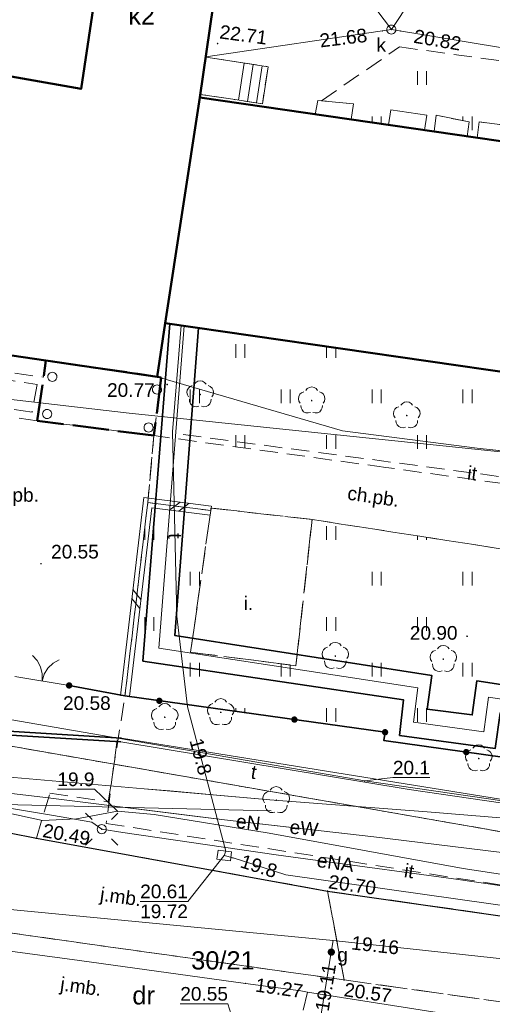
# Model space of a CAD drawing. Extents: x 7395144 to 7395446, y 6007497 to 6007827.
# Tile 13 of 62: x 7395318 to 7395344, y 6007564 to 6007619. Entities that reach past the tile are written whole.
import ezdxf
from ezdxf.enums import TextEntityAlignment as Align

# ---------------------------------------------------------------- set-up
doc = ezdxf.new("R2010")
doc.units = 0
doc.header["$PDSIZE"] = 0.75
for name, pattern in [('PRZER1-1', [2, 1, -1]), ('PRZER2-1', [3, 2, -1]), ('PRZER3-1', [4, 3, -1]), ('PRZER4-1', [5, 4, -1])]:
    doc.linetypes.add(name, pattern=pattern)
doc.layers.get('0').update_dxf_attribs({"linetype": 'CONTINUOUS', "lineweight": 13})
for name, color, linetype, lineweight in [('GEPIPP', 7, 'CONTINUOUS', 18), ('GESBZN', 7, 'PRZER4-1', 50), ('GESBZO', 7, 'CONTINUOUS', 50), ('GESBZO_O', 7, 'CONTINUOUS', 50), ('GESDZI', 7, 'CONTINUOUS', 18), ('GESDZI_O', 7, 'CONTINUOUS', 18), ('GESSCH', 7, 'CONTINUOUS', 18), ('GSLDSO', 7, 'CONTINUOUS', 18), ('GSLKBR', 7, 'CONTINUOUS', 18), ('GSLKOG', 7, 'CONTINUOUS', 35), ('GSLKRW', 7, 'CONTINUOUS', 25), ('GSLTZI', 7, 'PRZER2-1', 18), ('GSLTZI_O', 7, 'PRZER2-1', 18), ('GSPWPS', 7, 'CONTINUOUS', 13), ('GSPWPS_O', 7, 'CONTINUOUS', 13), ('GSSIIN', 7, 'CONTINUOUS', 18), ('GSSKOA', 7, 'PRZER3-1', 18), ('GSSKOA_O', 7, 'PRZER3-1', 18), ('GSSKOD', 7, 'PRZER2-1', 18), ('GSSKOD_O', 7, 'PRZER2-1', 18), ('GSSOTW', 7, 'PRZER3-1', 18), ('GSSOTW_O', 7, 'PRZER3-1', 18), ('GSSUTR', 7, 'PRZER2-1', 18), ('GULLOB', 7, 'CONTINUOUS', 35), ('GUPELA', 7, 'CONTINUOUS', 18), ('GUPIKP', 7, 'CONTINUOUS', 18), ('GUPPRZ', 7, 'CONTINUOUS', 18), ('GUPPRZ_O', 7, 'CONTINUOUS', 18)]:
    doc.layers.add(name, color=color, linetype=linetype, lineweight=lineweight)
for name, color, linetype, lineweight, true_color in [('GESUZY', 7, 'PRZER1-1', 18, 0x008000), ('GESUZY_O', 7, 'PRZER1-1', 18, 0x008000), ('GSPRDL', 7, 'CONTINUOUS', 18, 0x008000), ('GULCPR', 7, 'CONTINUOUS', 18, 0xd200d2), ('GULEPR', 1, 'CONTINUOUS', 18, 0xff0000), ('GULEPR_O', 1, 'CONTINUOUS', 18, 0xff0000), ('GULGPR', 7, 'CONTINUOUS', 18, 0xbfbf00), ('GULKPR', 7, 'CONTINUOUS', 18, 0x803300), ('GULTPR', 7, 'CONTINUOUS', 18, 0xff9100), ('GULTPR_O', 7, 'CONTINUOUS', 18, 0xff9100), ('GULWPR', 5, 'CONTINUOUS', 18, 0x0000ff), ('GUPGZA', 7, 'CONTINUOUS', 18, 0xbfbf00), ('GUPGZA_O', 7, 'CONTINUOUS', 18, 0xbfbf00), ('GUPKSD', 7, 'CONTINUOUS', 18, 0x803300), ('GUPKSD_O', 7, 'CONTINUOUS', 18, 0x803300)]:
    doc.layers.add(name, color=color, linetype=linetype, lineweight=lineweight, true_color=true_color)
doc.styles.add('GEO-INFO', font='arial.ttf')
pattern_1 = [(90, (7390000, 6000000), (-2.5, 2.5), [0.75, -4.25]), (90, (7390000.5, 6000000), (-2.5, 2.5), [0.75, -4.25])]

# ---------------------------------------------------------------- blocks, each defined once
blk = doc.blocks.new('KOLO')
blk.add_hatch(color=0).paths.add_polyline_path([(-0.5, 0), (-0.482963, -0.12941), (-0.433013, -0.25), (-0.353553, -0.353553), (-0.25, -0.433013), (-0.12941, -0.482963), (0, -0.5), (0.12941, -0.482963), (0.25, -0.433013), (0.353553, -0.353553), (0.433013, -0.25), (0.482963, -0.12941), (0.5, 0), (0.482963, 0.12941), (0.433013, 0.25), (0.353553, 0.353553), (0.25, 0.433013), (0.12941, 0.482963), (0, 0.5), (-0.12941, 0.482963), (-0.25, 0.433013), (-0.353553, 0.353553), (-0.433013, 0.25), (-0.482963, 0.12941)])
blk = doc.blocks.new('SPDLP')
blk.add_hatch(color=0).paths.add_polyline_path([(0, -0.09), (0.027812, -0.085595), (0.052901, -0.072812), (0.072812, -0.052901), (0.085595, -0.027812), (0.09, 0), (0.085595, 0.027812), (0.072812, 0.052901), (0.052901, 0.072812), (0.027812, 0.085595), (0, 0.09), (-0.027812, 0.085595), (-0.052901, 0.072812), (-0.072812, 0.052901), (-0.085595, 0.027812), (-0.09, 0), (-0.085595, -0.027812), (-0.072812, -0.052901), (-0.052901, -0.072812), (-0.027812, -0.085595)])
at = {"color": 0}
for points in [[(-0.648554, 1.126667), (-0.481106, 1.325358), (-0.255912, 1.454989), (0, 1.5), (0.255912, 1.454989), (0.481106, 1.325358), (0.648554, 1.126667)], [(-1.271938, -0.268652), (-1.40916, -0.048001), (-1.462858, 0.20623), (-1.426585, 0.463525), (-1.304695, 0.693003), (-1.11182, 0.867117), (-0.871109, 0.964971)], [(0.871109, 0.964971), (1.11182, 0.867117), (1.304695, 0.693003), (1.426585, 0.463525), (1.462858, 0.20623), (1.40916, -0.048001), (1.271938, -0.268652)], [(-0.137547, -1.292703), (-0.389802, -1.355024), (-0.648184, -1.327532), (-0.881678, -1.213525), (-1.062258, -1.026689), (-1.168249, -0.78945), (-1.186929, -0.530282)], [(1.186929, -0.530282), (1.168249, -0.78945), (1.062258, -1.026689), (0.881678, -1.213525), (0.648184, -1.327532), (0.389802, -1.355024), (0.137547, -1.292703)]]:
    blk.add_lwpolyline(points, dxfattribs=at)
blk = doc.blocks.new('SUEO')
blk.add_hatch(color=0).paths.add_polyline_path([(-0.002174, 0.089974), (0.023762, 0.086807), (0.042561, 0.0793), (0.060131, 0.066965), (0.076266, 0.047786), (0.086234, 0.025762), (0.089972, 0.002226), (0.088646, -0.015553), (0.081114, -0.038994), (0.066834, -0.060276), (0.049699, -0.075033), (0.027576, -0.085671), (0.004027, -0.08991), (-0.019639, -0.087831), (-0.040932, -0.080154), (-0.059082, -0.067892), (-0.073734, -0.051607), (-0.08374, -0.032979), (-0.089221, -0.011817), (-0.089063, 0.012951), (-0.082571, 0.035806), (-0.069528, 0.057148), (-0.048957, 0.075519), (-0.026898, 0.085887)])
at = {"color": 0}
for points in [[(-1.767767, 1.767767), (-1.06066, 1.06066)], [(1.767767, 1.767767), (1.06066, 1.06066)], [(-1.767767, -1.767767), (-1.06066, -1.06066)], [(1.767767, -1.767767), (1.06066, -1.06066)]]:
    blk.add_lwpolyline(points, dxfattribs=at)
blk = doc.blocks.new('POINT')
at = {"color": 0}
blk.add_point((0, 0), dxfattribs=at)
blk = doc.blocks.new('OKRAG_PELNY')
at = {"color": 0}
blk.add_lwpolyline([(0, 0.5), (0.12941, 0.482963), (0.25, 0.433013), (0.353553, 0.353553), (0.433013, 0.25), (0.482963, 0.12941), (0.5, 0), (0.482963, -0.12941), (0.433013, -0.25), (0.353553, -0.353553), (0.25, -0.433013), (0.12941, -0.482963), (0, -0.5), (-0.12941, -0.482963), (-0.25, -0.433013), (-0.353553, -0.353553), (-0.433013, -0.25), (-0.482963, -0.12941), (-0.5, 0), (-0.482963, 0.12941), (-0.433013, 0.25), (-0.353553, 0.353553), (-0.25, 0.433013), (-0.12941, 0.482963)], close=True, dxfattribs=at)
blk = doc.blocks.new('PROSTOKAT1_5-1_PELNY')
at = {"color": 0}
blk.add_lwpolyline([(0.75, -0.5), (-0.75, -0.5), (-0.75, 0.5), (0.75, 0.5)], close=True, dxfattribs=at)
blk = doc.blocks.new('PION_C')
at = {"color": 0}
blk.add_lwpolyline([(0, 0.5), (0, -0.5)], dxfattribs=at)
blk = doc.blocks.new('ODTN_1')
at = {"color": 0}
for points in [[(-1, -0.5), (0, 0.5)], [(0, -0.5), (1, 0.5)]]:
    blk.add_lwpolyline(points, dxfattribs=at)
blk = doc.blocks.new('SLBRA')
at = {"color": 0}
for points in [[(1.732051, 1), (1.414214, 0.585786), (1, 0.267949), (0.517638, 0.068148), (0, 0)], [(0, 0), (0.517638, -0.068148), (1, -0.267949), (1.414214, -0.585786), (1.732051, -1)]]:
    blk.add_lwpolyline(points, dxfattribs=at)

msp = doc.modelspace()

# ---------------------------------------------------------------- hatches: boundary and pattern name
at = {"layer": 'GSSUTR', "linetype": 'Continuous', "lineweight": 18}
h = msp.add_hatch(dxfattribs=at)
h.set_pattern_fill('PTTU04', scale=0.5, style=0)
h.set_pattern_definition(pattern_1)
h.paths.add_polyline_path([(7395372.905, 6007612.377), (7395363.635, 6007613.613), (7395356.188, 6007614.68), (7395349.371, 6007615.638), (7395339.019, 6007617.082), (7395334.721, 6007614.12), (7395336.48, 6007613.95), (7395336.35, 6007613.087), (7395338.105, 6007612.834), (7395338.41, 6007612.79), (7395338.54, 6007613.62), (7395340.51, 6007613.32), (7395340.379, 6007612.505), (7395340.91, 6007612.428), (7395341.03, 6007613.32), (7395342.85, 6007612.96), (7395342.739, 6007612.164), (7395343.279, 6007612.086), (7395343.4, 6007612.96), (7395345.23, 6007612.72), (7395345.089, 6007611.824), (7395345.51, 6007611.763), (7395345.65, 6007612.61), (7395347.69, 6007612.36), (7395347.54, 6007611.47), (7395349.101, 6007611.244), (7395349.23, 6007612.09), (7395351.19, 6007611.81), (7395351.06, 6007610.961), (7395352.09, 6007610.812), (7395352.23, 6007611.7), (7395354.14, 6007611.42), (7395354.02, 6007610.533), (7395354.815, 6007610.418), (7395355.02, 6007610.389), (7395355.13, 6007611.27), (7395357.09, 6007610.98), (7395356.94, 6007610.111), (7395358.079, 6007609.946), (7395358.21, 6007610.87), (7395360.09, 6007610.57), (7395359.97, 6007609.673), (7395361.02, 6007609.521), (7395361.16, 6007610.38), (7395363.04, 6007610.21), (7395362.89, 6007609.251), (7395363.43, 6007609.173), (7395363.54, 6007610.08), (7395365.55, 6007609.84), (7395365.41, 6007608.887), (7395371.171, 6007608.054), (7395372.94, 6007607.798), (7395373.03, 6007608.63), (7395375.02, 6007608.33), (7395374.92, 6007607.512), (7395376.04, 6007607.35), (7395378.01, 6007607.1), (7395378.646, 6007611.601)], flags=0)
h = msp.add_hatch(dxfattribs=at)
h.set_pattern_fill('PTTU04', scale=0.5, style=0)
h.set_pattern_definition(pattern_1)
h.paths.add_polyline_path([(7395326.12, 6007601.91), (7395325.69, 6007598.96), (7395325.91, 6007598.928), (7395325.5, 6007595.73), (7395338.256, 6007593.981), (7395350.63, 6007592.28), (7395358.684, 6007591.132), (7395361.21, 6007590.76), (7395361.335, 6007590.766), (7395365.742, 6007595.938), (7395365.77, 6007596.178)], flags=0)
h = msp.add_hatch(dxfattribs=at)
h.set_pattern_fill('PTTU04', scale=0.5, style=0)
h.set_pattern_definition(pattern_1)
h.paths.add_polyline_path([(7395360.67, 6007587.05), (7395355.34, 6007587.946), (7395354.153, 6007588.108), (7395344.762, 6007589.478), (7395343.098, 6007589.741), (7395334.2, 6007591.12), (7395333.31, 6007583.09), (7395327.52, 6007583.83), (7395328.63, 6007591.61), (7395325.165, 6007592.048), (7395323.911, 6007581.427), (7395338.216, 6007579.437), (7395338.141, 6007578.984), (7395345.842, 6007577.903), (7395345.911, 6007578.231), (7395359.444, 6007576.335), (7395360.694, 6007586.311), (7395360.787, 6007587.054)], flags=0)

# ---------------------------------------------------------------- linework, layer by layer
at = {"layer": 'GESBZN', "color": 7, "linetype": 'PRZER4-1', "lineweight": 50, "ltscale": 0.5, "elevation": 10.18}
msp.add_lwpolyline([(7395325.91, 6007598.928), (7395325.5, 6007595.73), (7395319.09, 6007596.54), (7395319.56, 6007599.853), (7395325.69, 6007598.96)], close=True, dxfattribs=at)
at = {"layer": 'GESBZO', "color": 7, "linetype": 'Continuous', "lineweight": 50, "elevation": 10.18}
for points in [[(7395334.76, 6007662.28), (7395332.25, 6007644.48), (7395330.61, 6007632.13), (7395328.03, 6007614.29), (7395326.12, 6007601.91), (7395325.69, 6007598.96), (7395313.54, 6007600.73), (7395313.97, 6007603.67), (7395315.35, 6007615.85), (7395321.5, 6007614.77), (7395323.31, 6007626.93), (7395323.62, 6007630.19), (7395327.55, 6007657.41), (7395328.46, 6007663.73), (7395330.46, 6007675.21), (7395336.12, 6007674.39)], [(7395328.03, 6007614.29), (7395376.04, 6007607.35), (7395374.33, 6007594.94), (7395326.12, 6007601.91)]]:
    msp.add_lwpolyline(points, close=True, dxfattribs=at)
at = {"layer": 'GESDZI', "color": 7, "linetype": 'Continuous', "lineweight": 18, "elevation": 10.22}
msp.add_lwpolyline([(7395208.88, 6007732.82), (7395228.84, 6007751.29), (7395254.04, 6007769.81), (7395303.63, 6007764.04), (7395313.94, 6007762.83), (7395315.59, 6007761.16), (7395354.5, 6007757.04), (7395348.25, 6007694.55), (7395349.93, 6007694.27), (7395348.19, 6007686.54), (7395384.8, 6007680.52), (7395392.56, 6007656.98), (7395381.64, 6007573.08), (7395380.93, 6007567.64), (7395298.02, 6007582.09), (7395291.04, 6007582.64), (7395274.2, 6007590.33), (7395241.23, 6007663.62), (7395237.48, 6007672.95)], close=True, dxfattribs=at)
msp.add_lwpolyline([(7395241.23, 6007663.62), (7395274.2, 6007590.33), (7395291.04, 6007582.64), (7395289.97, 6007573.49), (7395296.34, 6007571.8), (7395298.02, 6007582.09), (7395380.93, 6007567.64), (7395381.64, 6007573.08)], dxfattribs=at)
at = {"layer": 'GESSCH', "color": 7, "linetype": 'Continuous', "lineweight": 18, "elevation": 10.18}
msp.add_lwpolyline([(7395329.84, 6007614.2), (7395328.056, 6007614.471), (7395328.351, 6007616.51), (7395330.15, 6007616.24), (7395331.78, 6007615.99), (7395331.47, 6007613.95)], close=True, dxfattribs=at)
at = {"layer": 'GESSCH', "color": 7, "linetype": 'Continuous', "lineweight": 18, "elevation": 10.18, "flags": 128}
for points in [[(7395330.474, 6007616.19), (7395330.161, 6007614.151)], [(7395330.968, 6007616.115), (7395330.655, 6007614.075)], [(7395331.462, 6007616.039), (7395331.149, 6007613.999)]]:
    msp.add_lwpolyline(points, dxfattribs=at)
at = {"layer": 'GESUZY', "color": 96, "linetype": 'PRZER1-1', "lineweight": 18, "ltscale": 0.5, "true_color": 0x008000, "elevation": 10.08}
msp.add_lwpolyline([(7395208.88, 6007732.82), (7395228.84, 6007751.29), (7395254.04, 6007769.81), (7395303.63, 6007764.04), (7395313.94, 6007762.83), (7395315.59, 6007761.16), (7395354.5, 6007757.04), (7395348.25, 6007694.55), (7395349.93, 6007694.27), (7395348.19, 6007686.54), (7395384.8, 6007680.52), (7395392.56, 6007656.98), (7395381.64, 6007573.08), (7395380.93, 6007567.64), (7395298.02, 6007582.09), (7395291.04, 6007582.64), (7395274.2, 6007590.33), (7395241.23, 6007663.62), (7395237.48, 6007672.95)], close=True, dxfattribs=at)
msp.add_lwpolyline([(7395241.23, 6007663.62), (7395274.2, 6007590.33), (7395291.04, 6007582.64), (7395289.97, 6007573.49), (7395296.34, 6007571.8), (7395298.02, 6007582.09), (7395380.93, 6007567.64), (7395381.64, 6007573.08), (7395398.1, 6007570.68), (7395395.28, 6007558.12), (7395422.21, 6007554.23), (7395424.71, 6007558.34), (7395431.27, 6007557.43), (7395436.76, 6007556.67), (7395440.162, 6007556.204)], dxfattribs=at)
at = {"layer": 'GSLDSO', "color": 7, "linetype": 'Continuous', "lineweight": 18, "elevation": 10.18}
for points in [[(7395328.661, 6007591.858), (7395324.947, 6007592.328), (7395323.663, 6007581.456)], [(7395328.599, 6007591.362), (7395325.384, 6007591.769), (7395324.16, 6007581.397)]]:
    msp.add_lwpolyline(points, dxfattribs=at)
at = {"layer": 'GSLKBR', "color": 7, "linetype": 'Continuous', "lineweight": 18, "elevation": 10.18}
msp.add_lwpolyline([(7395320.839, 6007582.006), (7395317.861, 6007582.494)], dxfattribs=at)
at = {"layer": 'GSLKOG', "color": 7, "linetype": 'Continuous', "lineweight": 35, "elevation": 10.18}
for points in [[(7395399.14, 6007641.01), (7395407.639, 6007620.84), (7395406.176, 6007614.949), (7395404.139, 6007602.593), (7395401.82, 6007588.619), (7395400.315, 6007579.317), (7395398.858, 6007570.822), (7395391.58, 6007571.899), (7395393.159, 6007580.598), (7395386.51, 6007581.59), (7395385.013, 6007572.784), (7395371.918, 6007574.588), (7395345.911, 6007578.231), (7395345.842, 6007577.903), (7395338.141, 6007578.984), (7395338.216, 6007579.437)], [(7395338.216, 6007579.437), (7395323.911, 6007581.427), (7395320.839, 6007582.006)]]:
    msp.add_lwpolyline(points, dxfattribs=at)
at = {"layer": 'GSLKRW', "color": 7, "linetype": 'Continuous', "lineweight": 25, "elevation": 10.18}
msp.add_lwpolyline([(7395296.76, 6007577), (7395313.09, 6007574.79), (7395319.04, 6007573.61), (7395335.05, 6007570.71), (7395357.76, 6007567.47)], dxfattribs=at)
at = {"layer": 'GSLTZI', "color": 7, "linetype": 'PRZER2-1', "lineweight": 18, "ltscale": 0.5, "elevation": 10.1}
for points in [[(7395313.921, 6007599.302), (7395319.077, 6007598.543), (7395318.799, 6007597.017), (7395315.086, 6007597.586), (7395313.618, 6007597.744), (7395313.843, 6007599.511)], [(7395373.34, 6007594.1), (7395359.33, 6007591.52), (7395326.7, 6007595.84)], [(7395323.485, 6007579.027), (7395322.88, 6007574.43), (7395356.21, 6007569.23), (7395356.54, 6007570.13), (7395364.1, 6007568.99), (7395363.23, 6007563.56)]]:
    msp.add_lwpolyline(points, dxfattribs=at)
at = {"layer": 'GSSIIN', "color": 7, "linetype": 'Continuous', "lineweight": 18, "elevation": 10.18}
for points in [[(7395334.369, 6007613.374), (7395334.51, 6007614.14), (7395336.48, 6007613.95), (7395336.35, 6007613.087)], [(7395338.41, 6007612.79), (7395338.54, 6007613.62), (7395340.51, 6007613.32), (7395340.379, 6007612.505)], [(7395340.91, 6007612.428), (7395341.03, 6007613.32), (7395342.85, 6007612.96), (7395342.739, 6007612.164)], [(7395343.279, 6007612.086), (7395343.4, 6007612.96), (7395345.23, 6007612.72), (7395345.089, 6007611.824)]]:
    msp.add_lwpolyline(points, close=True, dxfattribs=at)
at = {"layer": 'GSSKOA', "color": 7, "linetype": 'PRZER3-1', "lineweight": 18, "ltscale": 0.5, "elevation": 10.18}
for points in [[(7395311.39, 6007569.29), (7395335.96, 6007565.83), (7395335.05, 6007570.71), (7395319.04, 6007573.61), (7395313.09, 6007574.79)], [(7395335.96, 6007565.83), (7395357.02, 6007562.9), (7395357.76, 6007567.47), (7395335.05, 6007570.71)]]:
    msp.add_lwpolyline(points, close=True, dxfattribs=at)
msp.add_lwpolyline([(7395384.222, 6007563.803), (7395367.267, 6007566.406), (7395364.795, 6007561.904), (7395361.97, 6007562.23), (7395357.02, 6007562.9), (7395335.96, 6007565.83), (7395311.39, 6007569.29)], dxfattribs=at)
at = {"layer": 'GSSKOD', "color": 7, "linetype": 'PRZER2-1', "lineweight": 18, "ltscale": 0.5, "elevation": 10.18}
for points in [[(7395330.169, 6007629.08), (7395328.351, 6007616.51), (7395330.15, 6007616.24), (7395331.78, 6007615.99), (7395331.47, 6007613.95), (7395329.84, 6007614.2), (7395328.056, 6007614.471), (7395328.03, 6007614.29), (7395334.369, 6007613.374), (7395334.51, 6007614.14), (7395334.721, 6007614.12), (7395339.019, 6007617.082), (7395349.371, 6007615.638), (7395356.188, 6007614.68), (7395363.635, 6007613.613), (7395372.905, 6007612.377), (7395378.646, 6007611.601), (7395378.995, 6007614.074), (7395380.035, 6007614.505), (7395381.109, 6007615.111), (7395382.375, 6007616.226), (7395385.493, 6007619.828)], [(7395313.404, 6007599.777), (7395319.43, 6007598.938), (7395319.56, 6007599.853), (7395313.54, 6007600.73)], [(7395313.09, 6007574.79), (7395319.04, 6007573.61), (7395319.782, 6007576.081), (7395322.987, 6007575.612), (7395323.911, 6007581.427), (7395325.165, 6007592.048), (7395325.5, 6007595.73), (7395319.09, 6007596.54), (7395313.102, 6007597.402)]]:
    msp.add_lwpolyline(points, dxfattribs=at)
msp.add_lwpolyline([(7395325.165, 6007592.048), (7395328.63, 6007591.61), (7395328.64, 6007591.75), (7395334.2, 6007591.12), (7395343.098, 6007589.741), (7395344.762, 6007589.478), (7395354.153, 6007588.108), (7395355.34, 6007587.946), (7395360.67, 6007587.05), (7395361.21, 6007590.76), (7395358.684, 6007591.132), (7395350.63, 6007592.28), (7395338.256, 6007593.981), (7395325.5, 6007595.73)], close=True, dxfattribs=at)
at = {"layer": 'GSSOTW', "color": 7, "linetype": 'PRZER3-1', "lineweight": 18, "ltscale": 0.5, "elevation": 10.18}
msp.add_lwpolyline([(7395333.31, 6007583.09), (7395334.2, 6007591.12), (7395328.64, 6007591.75), (7395328.63, 6007591.61), (7395327.52, 6007583.83)], close=True, dxfattribs=at)
at = {"layer": 'GSSUTR', "color": 7, "linetype": 'PRZER2-1', "lineweight": 18, "ltscale": 0.5, "elevation": 10.1}
msp.add_lwpolyline([(7395345.23, 6007612.72), (7395343.4, 6007612.96), (7395343.279, 6007612.086), (7395342.739, 6007612.164), (7395342.85, 6007612.96), (7395341.03, 6007613.32), (7395340.91, 6007612.428), (7395340.379, 6007612.505), (7395340.51, 6007613.32), (7395338.54, 6007613.62), (7395338.41, 6007612.79), (7395338.105, 6007612.834), (7395336.35, 6007613.087), (7395336.48, 6007613.95), (7395334.721, 6007614.12), (7395339.019, 6007617.082), (7395349.371, 6007615.638)], dxfattribs=at)
for points in [[(7395326.12, 6007601.91), (7395365.77, 6007596.178), (7395365.742, 6007595.938), (7395361.335, 6007590.766), (7395361.21, 6007590.76), (7395358.684, 6007591.132), (7395350.63, 6007592.28), (7395338.256, 6007593.981), (7395325.5, 6007595.73), (7395325.91, 6007598.928), (7395325.69, 6007598.96)], [(7395325.165, 6007592.048), (7395323.911, 6007581.427), (7395338.216, 6007579.437), (7395338.141, 6007578.984), (7395345.842, 6007577.903), (7395345.911, 6007578.231), (7395359.444, 6007576.335), (7395360.694, 6007586.311), (7395360.787, 6007587.054), (7395360.67, 6007587.05), (7395355.34, 6007587.946), (7395354.153, 6007588.108), (7395344.762, 6007589.478), (7395343.098, 6007589.741), (7395334.2, 6007591.12), (7395333.31, 6007583.09), (7395327.52, 6007583.83), (7395328.63, 6007591.61)]]:
    msp.add_lwpolyline(points, close=True, dxfattribs=at)
at = {"layer": 'GULCPR', "color": 212, "linetype": 'Continuous', "lineweight": 18, "true_color": 0xd200d2, "elevation": 10.14}
msp.add_lwpolyline([(7395327.166, 6007601.759), (7395325.771, 6007584.049), (7395340.01, 6007581.881), (7395339.776, 6007579.985), (7395343.643, 6007579.463), (7395343.902, 6007581.371), (7395364.844, 6007578.173), (7395395.67, 6007573.469), (7395394.672, 6007565.348), (7395404.609, 6007564.041)], dxfattribs=at)
at = {"layer": 'GULEPR', "color": 1, "linetype": 'Continuous', "lineweight": 18, "true_color": 0xff0000, "elevation": 10.14}
for points in [[(7395393.481, 6007625.876), (7395394.731, 6007613.064), (7395395.042, 6007609.881), (7395395.406, 6007601.777), (7395395.08, 6007598.831), (7395393.561, 6007598.005), (7395386.002, 6007593.273), (7395381.684, 6007590.772), (7395379.674, 6007589.243), (7395379.369, 6007587.377), (7395379.122, 6007577.865), (7395378.448, 6007573.015), (7395378.066, 6007570.693), (7395376.415, 6007570.896), (7395372.471, 6007571.65), (7395362.077, 6007573.128), (7395360.526, 6007573.325), (7395357.933, 6007573.882), (7395354.608, 6007574.601), (7395351.677, 6007574.315), (7395347.207, 6007575.169), (7395339.537, 6007576.283), (7395323.679, 6007578.91), (7395310.053, 6007579.739)], [(7395316.93, 6007577.021), (7395324.958, 6007576.336), (7395326.379, 6007576.212), (7395328.968, 6007575.988), (7395331.873, 6007575.732), (7395340.54, 6007575.067), (7395349.254, 6007574.347), (7395358.375, 6007573.607), (7395369.395, 6007572.695), (7395373.938, 6007572.321), (7395377.68, 6007572.023), (7395378.968, 6007580.918), (7395379.181, 6007582.457), (7395379.537, 6007585.032), (7395380.17, 6007589.615), (7395381.254, 6007597.478), (7395381.581, 6007597.919), (7395383.372, 6007605.669), (7395385.239, 6007613.95), (7395385.38, 6007616.099), (7395385.554, 6007619.142)], [(7395316.93, 6007577.021), (7395324.958, 6007576.336), (7395331.873, 6007575.732), (7395340.54, 6007575.067), (7395349.254, 6007574.347), (7395358.375, 6007573.607), (7395369.395, 6007572.695), (7395373.938, 6007572.321), (7395377.68, 6007572.023), (7395379.537, 6007585.032), (7395380.17, 6007589.615), (7395381.254, 6007597.478), (7395381.581, 6007597.919), (7395383.372, 6007605.669), (7395385.239, 6007613.95), (7395385.38, 6007616.099), (7395385.554, 6007619.142)], [(7395412.827, 6007588.069), (7395405.385, 6007588.7), (7395400.168, 6007589.166), (7395391.592, 6007590.108), (7395381.423, 6007591.257), (7395373.227, 6007592.18), (7395370.746, 6007591.923), (7395363.547, 6007592.923), (7395358.666, 6007593.475), (7395351.018, 6007594.191), (7395343.277, 6007595.04), (7395335.872, 6007595.999), (7395325.69, 6007598.96)], [(7395412.827, 6007588.069), (7395405.385, 6007588.7), (7395400.168, 6007589.166), (7395391.592, 6007590.108), (7395381.423, 6007591.257), (7395373.227, 6007592.18), (7395370.746, 6007591.923), (7395363.547, 6007592.923), (7395358.666, 6007593.475), (7395351.018, 6007594.191), (7395346.037, 6007594.738), (7395343.452, 6007595.02), (7395343.277, 6007595.04), (7395335.872, 6007595.999), (7395325.69, 6007598.96)], [(7395407.543, 6007581.396), (7395398.112, 6007584.713), (7395392.394, 6007586.834), (7395391.032, 6007577.51), (7395390.21, 6007571.289), (7395389.477, 6007566.362), (7395382.467, 6007567.581), (7395381.402, 6007567.785), (7395372.22, 6007569.192), (7395371.016, 6007571.543), (7395359.934, 6007573.248), (7395359.029, 6007570.952), (7395346.976, 6007572.552), (7395346.293, 6007572.634), (7395337.595, 6007573.688), (7395329.394, 6007574.63), (7395319.541, 6007575.845), (7395312.511, 6007576.684)], [(7395407.543, 6007581.396), (7395398.112, 6007584.713), (7395397.888, 6007584.796), (7395395.451, 6007585.699), (7395392.394, 6007586.834), (7395391.032, 6007577.51), (7395390.21, 6007571.289), (7395389.477, 6007566.362), (7395382.467, 6007567.581), (7395381.402, 6007567.785), (7395372.22, 6007569.192), (7395371.016, 6007571.543), (7395359.934, 6007573.248), (7395359.029, 6007570.952), (7395346.976, 6007572.552), (7395346.293, 6007572.634), (7395337.595, 6007573.688), (7395331.976, 6007574.334), (7395329.394, 6007574.63), (7395327.731, 6007574.821), (7395319.541, 6007575.845), (7395312.511, 6007576.684)], [(7395288.929, 6007565.563), (7395290.67, 6007575.902), (7395291.053, 6007576.417), (7395296.337, 6007575.965), (7395331.951, 6007575.115)], [(7395378.95, 6007566.95), (7395371.42, 6007567.55), (7395368.88, 6007568.22), (7395365.97, 6007569.35), (7395360.6, 6007570.28), (7395357.37, 6007570.74), (7395354.84, 6007570.54), (7395349.86, 6007570.83), (7395342.52, 6007571.96), (7395331.85, 6007573.89), (7395325.52, 6007574.92), (7395323.5, 6007575.1), (7395321.25, 6007574.68), (7395319.37, 6007574.59), (7395309.67, 6007576.69)], [(7395382.75, 6007565.632), (7395373.983, 6007566.837), (7395366.408, 6007567.932), (7395358.094, 6007569.038), (7395351.982, 6007569.933), (7395341.982, 6007571.379), (7395337.111, 6007572.045), (7395333.842, 6007572.49), (7395332.229, 6007572.711), (7395323.794, 6007573.926), (7395322.633, 6007574.111), (7395322.093, 6007574.495), (7395319.874, 6007574.887), (7395311.726, 6007576.24)]]:
    msp.add_lwpolyline(points, dxfattribs=at)
at = {"layer": 'GULGPR', "color": 52, "linetype": 'Continuous', "lineweight": 18, "true_color": 0xbfbf00, "elevation": 10.14}
for points in [[(7395274.804, 6007575.141), (7395284.614, 6007573.728), (7395299.335, 6007571.445), (7395305.938, 6007570.815), (7395335.362, 6007567.989), (7395358.559, 6007565.492), (7395367.244, 6007564.122), (7395385.889, 6007561.088)], [(7395335.362, 6007567.989), (7395335.26, 6007567.359), (7395333.638, 6007557.359), (7395332.337, 6007549.314)]]:
    msp.add_lwpolyline(points, dxfattribs=at)
at = {"layer": 'GULKPR', "color": 36, "linetype": 'Continuous', "lineweight": 18, "true_color": 0x803300, "elevation": 10.14}
for points in [[(7395338.562, 6007618.03), (7395330.172, 6007629.102)], [(7395328.354, 6007616.532), (7395338.562, 6007618.03)], [(7395367.7, 6007552.777), (7395372.404, 6007568.737), (7395380.215, 6007611.623), (7395367.521, 6007613.64), (7395352.896, 6007615.675), (7395338.562, 6007618.03)]]:
    msp.add_lwpolyline(points, dxfattribs=at)
at = {"layer": 'GULLOB', "color": 7, "linetype": 'Continuous', "lineweight": 35, "elevation": 10.12}
for points in [[(7395326.375, 6007601.873), (7395324.897, 6007583.341), (7395339.239, 6007581.207), (7395339.016, 6007579.259), (7395344.271, 6007578.541), (7395344.546, 6007580.486), (7395364.591, 6007577.435), (7395387.414, 6007573.941), (7395394.786, 6007572.812), (7395393.799, 6007564.666), (7395404.483, 6007563.297)], [(7395404.734, 6007564.785), (7395395.545, 6007566.031), (7395396.554, 6007574.125), (7395380.318, 6007576.556), (7395365.097, 6007578.911), (7395343.259, 6007582.255), (7395343.014, 6007580.385), (7395340.538, 6007580.711), (7395340.781, 6007582.556), (7395326.645, 6007584.756), (7395327.958, 6007601.644)], [(7395323.679, 6007578.91), (7395310.053, 6007579.739)], [(7395323.721, 6007579.118), (7395310.076, 6007579.958)]]:
    msp.add_lwpolyline(points, dxfattribs=at)
at = {"layer": 'GULTPR', "color": 30, "linetype": 'Continuous', "lineweight": 18, "true_color": 0xff9100, "elevation": 10.14}
for points in [[(7395256.59, 6007635.36), (7395278, 6007588.51), (7395280.71, 6007586.15), (7395281.12, 6007585.61), (7395281.83, 6007585.6), (7395310.55, 6007581.35), (7395337.1, 6007576.76), (7395375.26, 6007571.22), (7395379.7, 6007571.42), (7395380.34, 6007571.66)], [(7395310.076, 6007579.958), (7395323.721, 6007579.118), (7395347.306, 6007575.313), (7395351.614, 6007574.439), (7395354.614, 6007574.711), (7395357.962, 6007574.041), (7395360.504, 6007573.477), (7395362.137, 6007573.304), (7395372.562, 6007571.845), (7395376.414, 6007571.056), (7395377.955, 6007570.849), (7395378.249, 6007573.036), (7395378.942, 6007577.865), (7395379.248, 6007587.374), (7395379.424, 6007589.417), (7395381.563, 6007590.939), (7395385.875, 6007593.511), (7395393.41, 6007598.174), (7395394.929, 6007598.99), (7395395.264, 6007601.745), (7395394.9, 6007609.839), (7395394.55, 6007613.044), (7395393.317, 6007625.815)], [(7395311.597, 6007602.859), (7395311.008, 6007598.473), (7395324.145, 6007596.97), (7395404.049, 6007588.655), (7395421.001, 6007585.758), (7395421.451, 6007585.463)], [(7395327.01, 6007601.781), (7395326.523, 6007595.938), (7395326.763, 6007585.818), (7395327.354, 6007580.837), (7395329.45, 6007572.909), (7395329.37, 6007572.668)], [(7395329.37, 6007572.668), (7395329.856, 6007572.536), (7395332.753, 6007571.607), (7395351.673, 6007568.927), (7395353.425, 6007567.838), (7395353.874, 6007567.491)]]:
    msp.add_lwpolyline(points, dxfattribs=at)
at = {"layer": 'GULWPR', "color": 5, "linetype": 'Continuous', "lineweight": 18, "true_color": 0x0000ff, "elevation": 10.14}
for points in [[(7395354.75, 6007561.9), (7395333.944, 6007565.161), (7395333.584, 6007565.224), (7395330.538, 6007565.642), (7395321.411, 6007566.898), (7395304.628, 6007569.158), (7395298.289, 6007570.126), (7395286.856, 6007572.001), (7395274.691, 6007574.039), (7395271.946, 6007577.251), (7395268.55, 6007580.697), (7395262.117, 6007590.269), (7395258.016, 6007597.032), (7395252.051, 6007606.836), (7395250.402, 6007609.679), (7395248.746, 6007612.533), (7395242.027, 6007624.115), (7395238.963, 6007629.196), (7395232.946, 6007638.905), (7395231.61, 6007643.34)], [(7395333.719, 6007564.166), (7395333.944, 6007565.161)]]:
    msp.add_lwpolyline(points, dxfattribs=at)
at = {"layer": 'GUPPRZ_O', "color": 36, "linetype": 'Continuous', "lineweight": 9, "true_color": 0x803300, "elevation": 10.8, "flags": 128}
for points in [[(7395342.28, 6007619.686), (7395339.659, 6007619.683), (7395338.562, 6007618.03)], [(7395326.955, 6007564.519), (7395329.575, 6007564.521), (7395330.205, 6007562.473)], [(7395326.955, 6007564.519), (7395329.575, 6007564.521)]]:
    msp.add_lwpolyline(points, dxfattribs=at)
at = {"layer": 'GUPPRZ_O', "color": 30, "linetype": 'Continuous', "lineweight": 9, "true_color": 0xff9100, "elevation": 10.8, "flags": 128}
for points in [[(7395340.686, 6007576.948), (7395338.648, 6007576.946), (7395337.1, 6007576.76)], [(7395324.748, 6007570.145), (7395327.369, 6007570.147), (7395329.37, 6007572.668)], [(7395324.748, 6007570.145), (7395327.369, 6007570.147)]]:
    msp.add_lwpolyline(points, dxfattribs=at)
at = {"layer": 'GUPPRZ_O', "color": 1, "linetype": 'Continuous', "lineweight": 9, "true_color": 0xff0000, "elevation": 10.8, "flags": 128}
msp.add_lwpolyline([(7395320.194, 6007576.307), (7395322.233, 6007576.309), (7395323.5, 6007575.1)], dxfattribs=at)

# ---------------------------------------------------------------- block references
at = {"layer": 'GEPIPP', "color": 7, "lineweight": 18, "xscale": 0.5, "yscale": 0.5}
for p in [(7395319.916, 6007598.959, 10.2), (7395325.676, 6007598.259, 10.2), (7395319.63, 6007596.916, 10.2), (7395325.211, 6007596.171, 10.2)]:
    msp.add_blockref('OKRAG_PELNY', p, dxfattribs=at)
at = {"layer": 'GSLDSO', "color": 7, "lineweight": 18, "xscale": 0.5, "yscale": 0.5}
for name, p, rotation in [('ODTN_1', (7395326.91, 6007591.828, 10.18), 172.7899379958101), ('PION_C', (7395328.63, 6007591.61, 10.18), 172.7899379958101), ('ODTN_1', (7395324.54, 6007586.75, 10.18), 263.2680723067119), ('PION_C', (7395323.911, 6007581.427, 10.18), 263.2680723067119)]:
    msp.add_blockref(name, p, dxfattribs=dict(at, rotation=rotation))
at = {"layer": 'GSLKBR', "color": 7, "lineweight": 18, "xscale": 0.75, "yscale": 0.75, "rotation": 80.69374566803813}
msp.add_blockref('SLBRA', (7395319.35, 6007582.25, 10.18), dxfattribs=at)
at = {"layer": 'GSLKOG', "color": 7, "lineweight": 35, "xscale": 0.35, "yscale": 0.35}
for p in [(7395320.839, 6007582.006, 10.18), (7395325.801, 6007581.164, 10.18), (7395333.23, 6007580.131, 10.18), (7395338.216, 6007579.437, 10.18), (7395338.216, 6007579.437, 10.18), (7395342.683, 6007578.346, 10.18)]:
    msp.add_blockref('KOLO', p, dxfattribs=at)
at = {"layer": 'GSPRDL', "color": 96, "lineweight": 18, "true_color": 0x008000, "xscale": 0.5, "yscale": 0.5}
for p in [(7395328.05, 6007597.99, 10.12), (7395334.18, 6007597.65, 10.12), (7395339.41, 6007596.83, 10.12), (7395335.48, 6007583.62, 10.12), (7395341.42, 6007583.45, 10.12), (7395329.18, 6007580.53, 10.12), (7395326.1, 6007580.26, 10.12), (7395343.37, 6007577.99, 10.12), (7395332.23, 6007575.7, 10.12)]:
    msp.add_blockref('SPDLP', p, dxfattribs=at)
at = {"layer": 'GSPWPS', "color": 7, "lineweight": 13, "xscale": 0.09, "yscale": 0.09}
for p in [(7395329.008, 6007617.264, 10.08), (7395326.233, 6007598.536, 10.08), (7395319.293, 6007588.694, 10.08), (7395342.727, 6007584.707, 10.08), (7395320.839, 6007582.006, 10.08), (7395319.04, 6007573.61, 10.08), (7395335.05, 6007570.71, 10.08), (7395335.96, 6007565.83, 10.08)]:
    msp.add_blockref('KOLO', p, dxfattribs=at)
at = {"layer": 'GUPELA', "color": 7, "lineweight": 18, "xscale": 0.5, "yscale": 0.5}
for name, p in [('SUEO', (7395322.633, 6007574.111, 10.15)), ('OKRAG_PELNY', (7395322.633, 6007574.111, 10.16))]:
    msp.add_blockref(name, p, dxfattribs=at)
at = {"layer": 'GUPGZA', "color": 52, "lineweight": 18, "true_color": 0xbfbf00, "xscale": 0.4, "yscale": 0.4, "rotation": 80.83268333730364}
msp.add_blockref('KOLO', (7395335.26, 6007567.359, 10.16), dxfattribs=at)
at = {"layer": 'GUPIKP', "color": 30, "lineweight": 18, "true_color": 0xff9100, "xscale": 0.5, "yscale": 0.5, "rotation": 352.0242147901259}
msp.add_blockref('PROSTOKAT1_5-1_PELNY', (7395329.37, 6007572.668, 10.16), dxfattribs=at)
at = {"layer": 'GUPKSD', "color": 36, "lineweight": 18, "true_color": 0x803300, "xscale": 0.5, "yscale": 0.5}
msp.add_blockref('OKRAG_PELNY', (7395338.562, 6007618.03, 10.16), dxfattribs=at)
at = {"layer": 'GUPPRZ', "color": 36, "lineweight": 18, "true_color": 0x803300}
for p in [(7395338.26, 6007618.428, 10.16), (7395338.562, 6007618.03, 10.16), (7395338.067, 6007617.958, 10.16), (7395339.055, 6007617.949, 10.16)]:
    msp.add_blockref('POINT', p, dxfattribs=at)
at = {"layer": 'GUPPRZ', "color": 30, "lineweight": 18, "true_color": 0xff9100}
for p in [(7395337.1, 6007576.76, 10.16), (7395329.37, 6007572.668, 10.16), (7395329.45, 6007572.909, 10.16), (7395329.856, 6007572.536, 10.16)]:
    msp.add_blockref('POINT', p, dxfattribs=at)
at = {"layer": 'GUPPRZ', "color": 1, "lineweight": 18, "true_color": 0xff0000}
msp.add_blockref('POINT', (7395323.5, 6007575.1, 10.16), dxfattribs=at)
at = {"layer": 'GUPPRZ', "color": 52, "lineweight": 18, "true_color": 0xbfbf00}
for p in [(7395335.362, 6007567.989, 10.16), (7395335.26, 6007567.359, 10.16)]:
    msp.add_blockref('POINT', p, dxfattribs=at)
at = {"layer": 'GUPPRZ', "color": 5, "lineweight": 18, "true_color": 0x0000ff}
msp.add_blockref('POINT', (7395330.538, 6007565.642, 10.16), dxfattribs=at)

# ---------------------------------------------------------------- texts
at = {"layer": 'GESBZO_O', "color": 7, "linetype": 'Continuous', "lineweight": 0, "style": 'GEO-INFO'}
msp.add_text('k2', height=1, dxfattribs=at).set_placement((7395324.83, 6007618.828, 10.8), align=Align.MIDDLE)
at = {"layer": 'GESDZI_O', "color": 7, "linetype": 'Continuous', "lineweight": 0, "style": 'GEO-INFO'}
msp.add_text('30/21', height=1, dxfattribs=at).set_placement((7395329.3, 6007566.925, 10.81), align=Align.MIDDLE)
at = {"layer": 'GESUZY_O', "color": 96, "linetype": 'Continuous', "lineweight": 0, "true_color": 0x008000, "style": 'GEO-INFO'}
msp.add_text('dr', height=1, dxfattribs=at).set_placement((7395324.938, 6007565.005, 10.8), align=Align.MIDDLE)
at = {"layer": 'GSLTZI_O', "color": 7, "linetype": 'Continuous', "lineweight": 0, "style": 'GEO-INFO'}
for rotation, p in [(352.4583, (7395343.015, 6007593.68, 10.8)), (351.1325, (7395339.545, 6007571.83, 10.8))]:
    msp.add_text('it', height=0.75, rotation=rotation, dxfattribs=at).set_placement(p, align=Align.MIDDLE)
at = {"layer": 'GSPWPS_O', "color": 7, "linetype": 'Continuous', "lineweight": 0, "style": 'GEO-INFO'}
for s, rotation, p in [('22.71', 352.3493, (7395330.43, 6007617.751, 10.8)), ('20.77', 0.0456, (7395324.237, 6007598.231, 10.8)), ('20.55', 0.0456, (7395321.16, 6007589.354, 10.8)), ('20.90', 0.0456, (7395340.891, 6007584.894, 10.8)), ('20.58', 0.0456, (7395321.816, 6007581.035, 10.8))]:
    msp.add_text(s, height=0.75, rotation=rotation, dxfattribs=at).set_placement(p, align=Align.MIDDLE)
for s, rotation, p in [('20.49', 349.7329, (7395319.473, 6007574.426, 10.8)), ('20.70', 351.8805, (7395335.17, 6007571.612, 10.8)), ('20.57', 352.0795, (7395336.026, 6007565.686, 10.8))]:
    msp.add_text(s, height=0.75, rotation=rotation, dxfattribs=at).set_placement(p, align=Align.TOP_LEFT)
at = {"layer": 'GSSKOA_O', "color": 7, "linetype": 'Continuous', "lineweight": 0, "style": 'GEO-INFO'}
for rotation, p in [(351.9842, (7395323.67, 6007570.31, 10.8)), (352.1, (7395321.48, 6007565.38, 10.8))]:
    msp.add_text('j.mb.', height=0.75, rotation=rotation, dxfattribs=at).set_placement(p, align=Align.MIDDLE)
at = {"layer": 'GSSKOD_O', "color": 7, "linetype": 'Continuous', "lineweight": 0, "style": 'GEO-INFO'}
msp.add_text('ch.pb.', height=0.75, dxfattribs=at).set_placement((7395317.752, 6007592.377, 10.8), align=Align.MIDDLE)
msp.add_text('ch.pb.', height=0.75, rotation=351.7, dxfattribs=at).set_placement((7395337.56, 6007592.29, 10.8), align=Align.MIDDLE)
at = {"layer": 'GSSOTW_O', "color": 7, "linetype": 'Continuous', "lineweight": 0, "style": 'GEO-INFO'}
msp.add_text('i.', height=0.75, dxfattribs=at).set_placement((7395330.702, 6007586.544, 10.8), align=Align.MIDDLE)
at = {"layer": 'GULEPR_O', "color": 1, "linetype": 'Continuous', "lineweight": 0, "true_color": 0xff0000, "style": 'GEO-INFO'}
for s, rotation, p in [('eN', 353.1701, (7395330.693, 6007574.482, 10.8)), ('eW', 353.7431, (7395333.759, 6007574.16, 10.8)), ('eNA', 352.0242, (7395335.486, 6007572.267, 10.8))]:
    msp.add_text(s, height=0.75, rotation=rotation, dxfattribs=at).set_placement(p, align=Align.MIDDLE)
at = {"layer": 'GULTPR_O', "color": 30, "linetype": 'Continuous', "lineweight": 0, "true_color": 0xff9100, "style": 'GEO-INFO'}
for rotation, p in [(271.2372, (7395326.66, 6007590.219, 10.8)), (350.3053, (7395331, 6007577.245, 10.8))]:
    msp.add_text('t', height=0.75, rotation=rotation, dxfattribs=at).set_placement(p, align=Align.MIDDLE)
at = {"layer": 'GUPGZA_O', "color": 52, "linetype": 'Continuous', "lineweight": 0, "true_color": 0xbfbf00, "style": 'GEO-INFO'}
msp.add_text('g', height=0.75, rotation=0.0456, dxfattribs=at).set_placement((7395335.875, 6007567.101, 10.8), align=Align.MIDDLE)
at = {"layer": 'GUPKSD_O', "color": 36, "linetype": 'Continuous', "lineweight": 0, "true_color": 0x803300, "style": 'GEO-INFO'}
msp.add_text('k', height=0.75, rotation=0.0456, dxfattribs=at).set_placement((7395338.008, 6007617.211, 10.8), align=Align.MIDDLE)
at = {"layer": 'GUPPRZ_O', "color": 36, "linetype": 'Continuous', "lineweight": 0, "true_color": 0x803300, "style": 'GEO-INFO'}
for s, rotation, p in [('21.68', 6.9211, (7395335.922, 6007617.577, 10.8)), ('20.82', 350.3053, (7395341.102, 6007617.463, 10.8))]:
    msp.add_text(s, height=0.75, rotation=rotation, dxfattribs=at).set_placement(p, align=Align.MIDDLE)
at = {"layer": 'GUPPRZ_O', "color": 30, "linetype": 'Continuous', "lineweight": 0, "true_color": 0xff9100, "style": 'GEO-INFO'}
for rotation, p in [(284.9882, (7395328.079, 6007578.099, 10.8)), (342.2839, (7395331.277, 6007572.081, 10.8))]:
    msp.add_text('19.8', height=0.75, rotation=rotation, dxfattribs=at).set_placement(p, align=Align.MIDDLE)
msp.add_text('20.1', height=0.75, rotation=0.0456, dxfattribs=at).set_placement((7395339.666, 6007577.49, 10.8), align=Align.MIDDLE_CENTER)
at = {"layer": 'GUPPRZ_O', "color": 1, "linetype": 'Continuous', "lineweight": 0, "true_color": 0xff0000, "style": 'GEO-INFO'}
msp.add_text('19.9', height=0.75, rotation=0.0456, dxfattribs=at).set_placement((7395321.213, 6007576.851, 10.8), align=Align.MIDDLE_CENTER)
at = {"layer": 'GUPPRZ_O', "color": 30, "linetype": 'Continuous', "lineweight": 0, "true_color": 0xff9100, "style": 'GEO-INFO'}
for s, p in [('20.61', (7395324.748, 6007570.318, 10.8)), ('19.72', (7395324.749, 6007569.223, 10.8))]:
    msp.add_text(s, height=0.75, rotation=0.0456, dxfattribs=at).set_placement(p)
at = {"layer": 'GUPPRZ_O', "color": 52, "linetype": 'Continuous', "lineweight": 0, "true_color": 0xbfbf00, "style": 'GEO-INFO'}
for s, rotation, p in [('19.16', 353.7431, (7395337.677, 6007567.74, 10.8)), ('19.11', 80.8327, (7395334.947, 6007565.423, 10.8))]:
    msp.add_text(s, height=0.75, rotation=rotation, dxfattribs=at).set_placement(p, align=Align.MIDDLE)
at = {"layer": 'GUPPRZ_O', "color": 5, "linetype": 'Continuous', "lineweight": 0, "true_color": 0x0000ff, "style": 'GEO-INFO'}
msp.add_text('19.27', height=0.75, rotation=352.0242, dxfattribs=at).set_placement((7395332.393, 6007565.387, 10.8), align=Align.MIDDLE)
at = {"layer": 'GUPPRZ_O', "color": 36, "linetype": 'Continuous', "lineweight": 0, "true_color": 0x803300, "style": 'GEO-INFO'}
msp.add_text('20.55', height=0.75, rotation=0.0456, dxfattribs=at).set_placement((7395326.954, 6007564.692, 10.8))

doc.saveas('drawing.dxf')
